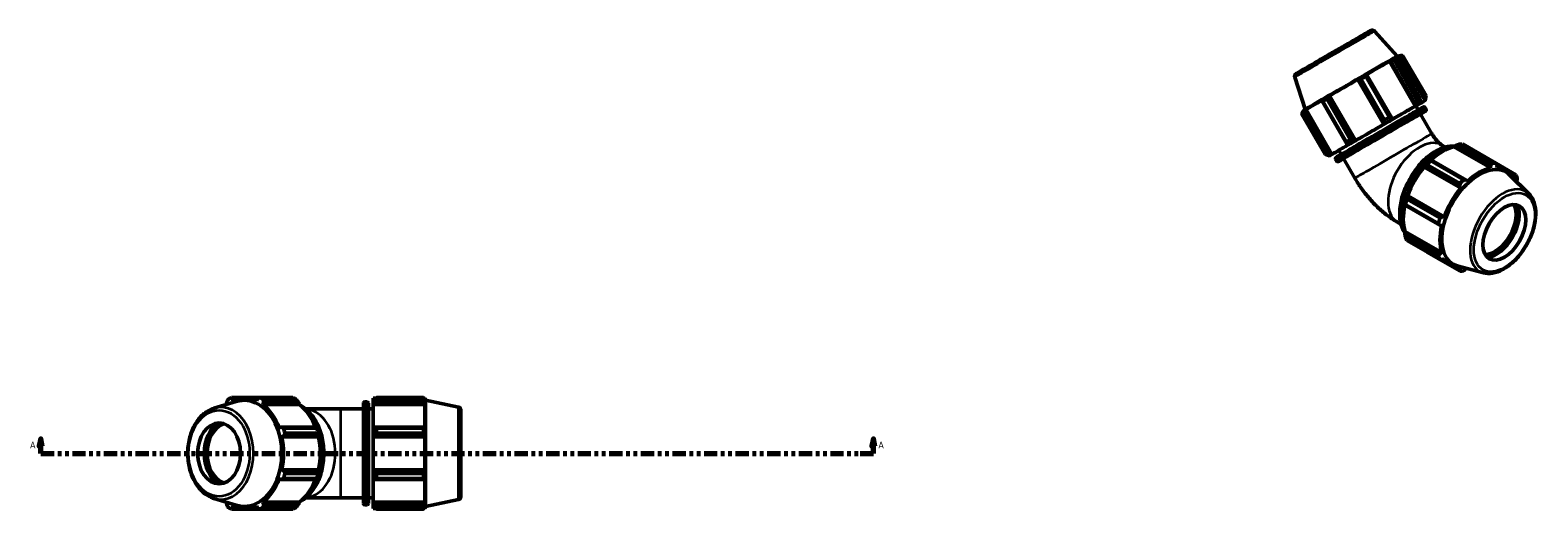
# Model space of a CAD drawing. Header units: inches. Extents: x 0.1 to 55.5, y -17.4 to 41.4.
# Tile 9 of 9: x 14.4 to 55.5, y 28.3 to 41.4. Entities that reach past the tile are written whole.
import ezdxf

# ---------------------------------------------------------------- set-up
doc = ezdxf.new("R2010")
doc.units = ezdxf.units.IN
doc.header["$MEASUREMENT"] = 0
doc.linetypes.add('DOUBLE_DASH_CHAIN', pattern=[1.2403, 0.6614, -0.0827, 0.1654, -0.0827, 0.1654, -0.0827])
for name, color, linetype, lineweight in [('Section Line (ANSI)', 7, 'DOUBLE_DASH_CHAIN', 70), ('Visible (ANSI)', 7, 'Continuous', 50), ('Visible Narrow (ANSI)', 7, 'Continuous', 35)]:
    doc.layers.add(name, color=color, linetype=linetype, lineweight=lineweight)
doc.styles.add('Label Text (ANSI)', font='tahoma.ttf')

# ---------------------------------------------------------------- blocks, each defined once
blk = doc.blocks.new('2dTransSection0')
at = {"layer": 'Section Line (ANSI)', "linetype": 'Continuous'}
for p, q in [((14.699, 30.215), (14.659, 30.019)), ((14.659, 30.019), (14.738, 30.019)), ((14.699, 30.019), (14.699, 30.215)), ((14.738, 30.019), (14.699, 30.215)), ((14.699, 29.822), (14.699, 30.019)), ((37.397, 30.215), (37.358, 30.019)), ((37.358, 30.019), (37.436, 30.019)), ((37.397, 30.019), (37.397, 30.215)), ((37.436, 30.019), (37.397, 30.215)), ((37.397, 29.822), (37.397, 30.019)), ((14.699, 29.822), (15.057, 29.822)), ((37.039, 29.822), (37.397, 29.822))]:
    blk.add_line(p, q, dxfattribs=at)
at = {"layer": 'Section Line (ANSI)', "linetype": 'DOUBLE_DASH_CHAIN', "ltscale": 0.545821}
blk.add_line((14.699, 29.822), (37.397, 29.822), dxfattribs=at)
at = {"layer": 'Section Line (ANSI)', "linetype": 'Continuous', "flags": 128}
for points in [[(14.738, 30.019), (14.699, 30.215), (14.659, 30.019), (14.738, 30.019)], [(37.436, 30.019), (37.397, 30.215), (37.358, 30.019), (37.436, 30.019)]]:
    blk.add_lwpolyline(points, dxfattribs=at)
at = {"layer": 'Section Line (ANSI)'}
for points in [[(14.738, 30.019), (14.699, 30.215), (14.659, 30.019), (14.738, 30.019)], [(37.436, 30.019), (37.397, 30.215), (37.358, 30.019), (37.436, 30.019)]]:
    blk.add_solid(points, dxfattribs=at)
at = {"layer": 'Section Line (ANSI)', "char_height": 0.18, "attachment_point": 7, "style": 'Label Text (ANSI)'}
for insert in [(14.409, 29.96), (37.534, 29.96)]:
    blk.add_mtext('A', dxfattribs=dict(at, insert=insert))

msp = doc.modelspace()

# ---------------------------------------------------------------- linework, layer by layer
at = {"layer": 'Visible (ANSI)'}
for p, q in [((51.0589, 41.3348), (51.6741, 40.6515)), ((51.4642, 40.5118), (51.5055, 40.5175)), ((52.1696, 39.29), (51.4642, 40.5118)), ((51.5055, 40.5175), (52.1869, 39.3374)), ((51.6304, 40.5892), (51.5852, 40.5812)), ((52.2321, 39.438), (51.5935, 40.544)), ((51.664, 40.5845), (52.3026, 39.4785)), ((51.6741, 40.6515), (51.7294, 40.6632)), ((52.4348, 39.4415), (51.7294, 40.6632)), ((51.7318, 40.659), (51.7669, 40.6663)), ((51.7669, 40.6663), (52.4483, 39.4862)), ((52.4627, 39.569), (51.8242, 40.675)), ((48.8816, 40.0777), (49.1657, 39.2032)), ((50.6044, 40.0164), (50.6179, 40.0061)), ((51.3098, 38.7947), (50.6044, 40.0164)), ((50.6179, 40.0061), (51.2993, 38.826)), ((51.3298, 38.9183), (50.6912, 40.0243)), ((50.8201, 40.0987), (51.4587, 38.9927)), ((50.8462, 40.1378), (50.8255, 40.144)), ((51.5275, 38.9577), (50.8462, 40.1378)), ((49.6416, 39.46), (49.6241, 39.4318)), ((49.7577, 39.485), (50.3963, 38.379)), ((49.822, 39.5463), (49.8334, 39.571)), ((50.5034, 38.3662), (49.822, 39.5463)), ((50.5388, 38.3493), (49.8334, 39.571)), ((52.4483, 39.4862), (52.4367, 39.4422)), ((49.7084, 37.9798), (49.0699, 39.0858)), ((49.0991, 39.103), (49.7376, 37.997)), ((49.1399, 39.1685), (49.1062, 39.1309)), ((49.1657, 39.2033), (49.1279, 39.1613)), ((49.1301, 39.1576), (49.1279, 39.1613)), ((49.1579, 39.1612), (49.19, 39.1979)), ((49.8392, 37.9811), (49.1579, 39.1612)), ((49.8953, 37.9762), (49.19, 39.1979)), ((49.6241, 39.4318), (50.3054, 38.2517)), ((50.2845, 38.3143), (49.6459, 39.4203)), ((52.1807, 39.2965), (52.1696, 39.29)), ((52.1869, 39.3374), (52.1807, 39.2965)), ((52.2468, 39.1856), (52.183, 39.2961)), ((52.2905, 39.3595), (52.303, 39.3667)), ((52.303, 39.3667), (52.3117, 39.409)), ((52.6214, 38.5368), (52.3117, 39.0733)), ((52.3727, 39.4048), (52.3861, 39.4125)), ((52.4367, 39.4422), (52.4228, 39.4342)), ((52.4629, 39.1989), (52.4317, 39.2529)), ((51.2993, 38.826), (51.3116, 38.7958)), ((51.3116, 38.7958), (51.3098, 38.7947)), ((51.5352, 38.9247), (51.5275, 38.9577)), ((51.5309, 38.9222), (51.5352, 38.9247)), ((50.3054, 38.2517), (50.3385, 38.2334)), ((50.3385, 38.2334), (50.347, 38.2383)), ((50.5324, 38.3456), (50.5034, 38.3662)), ((50.5388, 38.3493), (50.5324, 38.3456)), ((52.8891, 38.2296), (52.9863, 38.1736)), ((54.2629, 37.7285), (53.3598, 38.2485)), ((53.4595, 38.2582), (54.3626, 37.7381)), ((49.7875, 37.9508), (49.8314, 37.9388)), ((49.8314, 37.9388), (49.8452, 37.9468)), ((49.8333, 37.9395), (49.8331, 37.9398)), ((49.882, 37.9685), (49.8392, 37.9811)), ((49.8953, 37.9762), (49.882, 37.9685)), ((49.9651, 38.0143), (49.965, 38.0144)), ((49.9775, 38.0215), (49.9651, 38.0143)), ((50.0293, 37.7938), (49.9981, 37.8478)), ((50.1489, 37.9743), (50.0851, 38.0849)), ((50.5235, 37.3255), (50.2137, 37.862)), ((52.5978, 37.8288), (52.5818, 37.8207)), ((53.5614, 37.2739), (52.5978, 37.8288)), ((53.224, 38.1779), (53.2274, 38.1925)), ((53.224, 38.1779), (54.2215, 37.6035)), ((53.2274, 38.1925), (53.2571, 38.2085)), ((53.2571, 38.2085), (54.2207, 37.6536)), ((52.4089, 37.6384), (52.4212, 37.6426)), ((52.4142, 37.6297), (52.4089, 37.6384)), ((52.4142, 37.6297), (53.4118, 37.0553)), ((52.4212, 37.6426), (53.3848, 37.0877)), ((53.3898, 37.178), (52.4868, 37.698)), ((52.5865, 37.8032), (53.4895, 37.2831)), ((54.2207, 37.6536), (54.2215, 37.6035)), ((54.9094, 37.4208), (54.3644, 37.7347)), ((54.3784, 37.7074), (54.6517, 37.5501)), ((54.3926, 37.6201), (54.3972, 37.6707)), ((55.2654, 36.8975), (54.7382, 37.4192)), ((54.7742, 37.4516), (54.8635, 37.4002)), ((53.3848, 37.0877), (53.4118, 37.0553)), ((53.5828, 37.2357), (53.5614, 37.2739)), ((54.8635, 37.4002), (54.8442, 37.358)), ((54.931, 37.2285), (54.9366, 37.2382)), ((51.8808, 36.6066), (51.8819, 36.5888)), ((51.8819, 36.5888), (52.8455, 36.034)), ((52.8017, 36.0918), (51.8986, 36.6118)), ((51.9399, 36.7508), (52.843, 36.2308)), ((51.955, 36.8351), (51.9524, 36.8477)), ((51.9524, 36.8477), (51.9626, 36.8474)), ((52.9186, 36.2802), (51.955, 36.8351)), ((51.9626, 36.8474), (52.9601, 36.273)), ((52.9601, 36.273), (52.9186, 36.2802)), ((51.6802, 36.1303), (51.7774, 36.0743)), ((51.8808, 35.8602), (51.8917, 35.8704)), ((51.8819, 35.8265), (51.8808, 35.8602)), ((52.8455, 35.2717), (51.8819, 35.8265)), ((51.8917, 35.8704), (52.8893, 35.296)), ((52.8455, 36.034), (52.8893, 36.0345)), ((51.8986, 35.7176), (52.8017, 35.1976)), ((52.843, 35.1061), (51.9399, 35.6262)), ((52.4868, 35.3088), (53.3898, 34.7888)), ((52.8893, 35.296), (52.8455, 35.2717)), ((52.8738, 35.1075), (53.1526, 34.9469)), ((52.9186, 35.1096), (52.9601, 35.139)), ((54.0251, 34.7436), (53.3093, 34.9378)), ((53.3848, 34.8391), (53.2933, 34.8918)), ((53.4118, 34.8769), (53.3848, 34.8391)), ((53.5614, 34.8562), (53.5679, 34.8676)), ((19.4191, 31.0501), (20.0263, 31.2369)), ((20.669, 31.3414), (19.8956, 31.3414)), ((19.937, 31.2542), (19.9378, 31.3004)), ((19.9378, 31.3004), (20.07, 31.3004)), ((20.638, 31.3237), (20.2563, 31.3237)), ((20.5971, 31.3004), (20.5757, 31.2542)), ((20.669, 31.3414), (21.572, 31.3414)), ((21.6717, 31.283), (20.7687, 31.283)), ((23.7579, 31.3237), (23.7579, 31.2696)), ((23.7579, 31.3237), (23.8266, 31.3237)), ((23.7902, 31.3004), (23.7579, 31.2696)), ((23.7579, 31.1684), (23.7579, 31.2696)), ((23.8548, 31.3414), (23.8548, 31.283)), ((23.8548, 31.3414), (25.1319, 31.3414)), ((25.1319, 31.283), (23.8548, 31.283)), ((25.1319, 31.283), (25.1319, 31.3414)), ((25.141, 31.3237), (25.1686, 31.3237)), ((25.1686, 31.2542), (25.1529, 31.3004)), ((25.1686, 31.2542), (25.1686, 31.3237)), ((25.1861, 31.27), (25.1686, 31.3237)), ((25.1861, 28.3736), (25.1861, 31.27)), ((26.0854, 31.0789), (25.1861, 31.27)), ((19.7613, 31.197), (19.7656, 31.1567)), ((20.7467, 31.154), (20.7737, 31.197)), ((21.7443, 31.154), (20.7467, 31.154)), ((20.7737, 31.197), (21.7373, 31.197)), ((21.7373, 31.197), (21.7496, 31.1684)), ((21.7496, 31.1684), (21.7443, 31.154)), ((22.8811, 31.033), (21.9215, 31.033)), ((22.8811, 31.033), (23.5005, 31.033)), ((23.5005, 28.4499), (23.5005, 31.1937)), ((23.5337, 31.2268), (23.5961, 31.2268)), ((23.6292, 31.1937), (23.6292, 28.4499)), ((23.6292, 31.033), (23.7579, 31.033)), ((23.7579, 31.1684), (23.7902, 31.197)), ((23.7579, 31.154), (23.7579, 31.1684)), ((23.7579, 31.154), (23.7579, 30.5228)), ((23.7579, 31.154), (25.1686, 31.154)), ((23.7902, 31.197), (25.1529, 31.197)), ((25.1529, 31.197), (25.1686, 31.154)), ((25.1686, 30.5153), (25.1686, 31.154)), ((26.1511, 30.9978), (26.1511, 28.6458)), ((21.2399, 30.5377), (21.1984, 30.5153)), ((22.2035, 30.5377), (21.2399, 30.5377)), ((21.3155, 30.5096), (22.2186, 30.5096)), ((23.7902, 30.5377), (23.7579, 30.5228)), ((23.7579, 30.2783), (23.7579, 30.5228)), ((25.1529, 30.5377), (23.7902, 30.5377)), ((23.8548, 30.5096), (23.8548, 30.3686)), ((23.8548, 30.5096), (25.1319, 30.5096)), ((25.1319, 30.3686), (25.1319, 30.5096)), ((25.1686, 30.5153), (25.1529, 30.5377)), ((21.2692, 30.2734), (21.313, 30.288)), ((22.2668, 30.2734), (21.2692, 30.2734)), ((21.313, 30.288), (22.2766, 30.288)), ((22.2599, 30.3686), (21.3568, 30.3686)), ((22.2777, 30.2783), (22.2668, 30.2734)), ((22.2766, 30.288), (22.2777, 30.2783)), ((23.7579, 30.2783), (23.7902, 30.288)), ((23.7579, 30.2734), (23.7579, 30.2783)), ((23.7579, 30.2734), (23.7579, 29.3701)), ((23.7579, 30.2734), (25.1686, 30.2734)), ((23.7902, 30.288), (25.1529, 30.288)), ((25.1319, 30.3686), (23.8548, 30.3686)), ((25.1529, 30.288), (25.1686, 30.2734)), ((25.1686, 29.3701), (25.1686, 30.2734)), ((21.313, 29.3556), (21.2692, 29.3701)), ((22.2668, 29.3701), (21.2692, 29.3701)), ((22.2766, 29.3556), (21.313, 29.3556)), ((21.3568, 29.2749), (22.2599, 29.2749)), ((22.2668, 29.3701), (22.2777, 29.3653)), ((22.2777, 29.3653), (22.2766, 29.3556)), ((23.7579, 29.3653), (23.7579, 29.3701)), ((23.7579, 29.3701), (25.1686, 29.3701)), ((23.7579, 29.1208), (23.7579, 29.3653)), ((23.7902, 29.3556), (23.7579, 29.3653)), ((25.1529, 29.3556), (23.7902, 29.3556)), ((23.8548, 29.2749), (23.8548, 29.134)), ((23.8548, 29.2749), (25.1319, 29.2749)), ((25.1319, 29.134), (25.1319, 29.2749)), ((25.1686, 29.3701), (25.1529, 29.3556)), ((21.1984, 29.1283), (21.2399, 29.1059)), ((21.2399, 29.1059), (22.2035, 29.1059)), ((22.2186, 29.134), (21.3155, 29.134)), ((23.7579, 29.1208), (23.7579, 28.4895)), ((23.7579, 29.1208), (23.7902, 29.1059)), ((23.7902, 29.1059), (25.1529, 29.1059)), ((25.1319, 29.134), (23.8548, 29.134)), ((25.1529, 29.1059), (25.1686, 29.1283)), ((25.1686, 28.4895), (25.1686, 29.1283)), ((19.4191, 28.5935), (20.0263, 28.4067)), ((19.7656, 28.4869), (19.7613, 28.4466)), ((19.9378, 28.3432), (19.937, 28.3894)), ((20.5757, 28.3894), (20.5971, 28.3432)), ((20.7737, 28.4466), (20.7467, 28.4895)), ((21.7443, 28.4895), (20.7467, 28.4895)), ((20.7687, 28.3606), (21.6717, 28.3606)), ((21.7373, 28.4466), (20.7737, 28.4466)), ((21.7496, 28.4752), (21.7373, 28.4466)), ((21.7443, 28.4895), (21.7496, 28.4752)), ((21.9215, 28.6105), (22.8811, 28.6105)), ((22.8811, 28.6105), (23.5005, 28.6105)), ((23.5337, 28.4167), (23.5961, 28.4167)), ((23.6292, 28.6105), (23.7579, 28.6105)), ((23.7579, 28.4752), (23.7579, 28.4895)), ((23.7579, 28.4895), (25.1686, 28.4895)), ((23.7579, 28.374), (23.7579, 28.4752)), ((23.7902, 28.4466), (23.7579, 28.4752)), ((23.7579, 28.374), (23.7579, 28.3198)), ((23.7579, 28.374), (23.7902, 28.3432)), ((25.1529, 28.4466), (23.7902, 28.4466)), ((23.8548, 28.3606), (23.8548, 28.3022)), ((23.8548, 28.3606), (25.1319, 28.3606)), ((25.1319, 28.3022), (25.1319, 28.3606)), ((25.1686, 28.4895), (25.1529, 28.4466)), ((25.1529, 28.3432), (25.1686, 28.3894)), ((25.1686, 28.3198), (25.1686, 28.3894)), ((25.1861, 28.3736), (25.1686, 28.3198)), ((26.0854, 28.5647), (25.1861, 28.3736)), ((19.8956, 28.3022), (20.669, 28.3022)), ((20.07, 28.3432), (19.9378, 28.3432)), ((20.638, 28.3198), (20.2563, 28.3198)), ((21.572, 28.3022), (20.669, 28.3022)), ((23.7579, 28.3198), (23.8266, 28.3198)), ((25.1319, 28.3022), (23.8548, 28.3022)), ((25.141, 28.3198), (25.1686, 28.3198))]:
    msp.add_line(p, q, dxfattribs=at)
for centre, radius, start, end in [((23.5337, 31.1937), 0.0331, 90, 180), ((23.5961, 31.1937), 0.0331, 0, 90), ((26.0682, 30.9978), 0.0829, 0, 78), ((23.5337, 28.4499), 0.0331, 180, 270), ((23.5961, 28.4499), 0.0331, 270, 0), ((26.0682, 28.6458), 0.0829, 282, 0)]:
    msp.add_arc(centre, radius, start, end, dxfattribs=at)
for centre, major_axis, ratio, start_param, end_param in [((50.4199, 39.9274), (-1.2542, -0.7241), 0.0015778, 3.1464488, 6.2783292), ((50.4287, 39.9122), (1.3007, 0.751), 0.0015778, 0.648973, 1.2598383), ((50.4287, 39.9122), (1.3007, 0.751), 0.0015778, 0, 0.4744401), ((50.447, 39.8804), (1.3986, 0.8075), 0.0015778, 0.5144428, 0.6089704), ((50.4287, 39.9122), (1.3007, 0.751), 0.0015778, 1.4343712, 2.0452364), ((50.447, 39.8804), (1.3986, 0.8075), 0.0015778, 1.2998409, 1.3943685), ((50.4287, 39.9122), (-1.3007, -0.751), 0.0015778, 5.361362, 5.9722272), ((50.447, 39.8804), (1.3986, 0.8075), 0.0015778, 2.0852391, 2.1797667), ((51.0856, 38.7744), (-1.3986, -0.8075), 0.0015778, 3.6560354, 3.750563), ((50.447, 39.8804), (-1.3986, -0.8075), 0.0015778, 6.0122299, 6.1067575), ((50.4287, 39.9122), (-1.3007, -0.751), 0.0015778, 6.1467602, 6.2831853), ((51.134, 38.6905), (-1.049, -0.6056), 0.0015778, 3.1415927, 6.2831853), ((51.2627, 38.4676), (-1.049, -0.6056), 0.0015778, 3.1415927, 6.2831853), ((51.134, 38.6905), (-1.3007, -0.751), 0.0015778, 3.7905656, 4.4014309), ((51.134, 38.6905), (1.3147, 0.7591), 0.0015778, 0.4744401, 0.648973), ((51.134, 38.6905), (1.3007, 0.751), 0.0015778, 5.6505153, 5.9722272), ((51.134, 38.6905), (1.3007, 0.751), 0.0015778, 6.1467602, 6.7576254), ((51.134, 38.6905), (1.3147, 0.7591), 0.0015778, 5.9722272, 6.1467602), ((51.134, 38.6905), (-1.3007, -0.751), 0.0015778, 4.5759638, 5.1868291), ((51.134, 38.6905), (1.3147, 0.7591), 0.0015778, 1.2598383, 1.4343712), ((51.0856, 38.7744), (-1.3986, -0.8075), 0.0015778, 4.4414336, 4.5359612), ((51.134, 38.6905), (-1.3007, -0.751), 0.0015778, 5.361362, 5.9722272), ((51.0856, 38.7744), (-1.3986, -0.8075), 0.0015778, 5.2268317, 5.3213593), ((51.134, 38.6905), (1.3147, 0.7591), 0.0015778, 2.0452365, 2.2197694), ((52.9731, 36.7835), (0.8059, 1.3995), 0.5780931, 0.3435016, 0.4380292), ((51.0856, 38.7744), (-1.3986, -0.8075), 0.0015778, 6.0122299, 6.1067575), ((51.134, 38.6905), (-1.3007, -0.751), 0.0015778, 6.1467602, 6.7576254), ((51.134, 38.6905), (-1.3147, -0.7591), 0.0015778, 5.9722272, 6.1467602), ((51.134, 38.6905), (-1.3147, -0.7591), 0.0015778, 0.4744401, 0.6470389), ((52.9046, 36.8229), (-0.7576, -1.3156), 0.5780931, 4.2304897, 4.4050227), ((52.9046, 36.8229), (0.7495, 1.3016), 0.5780931, 0.4780318, 1.0719493), ((52.9046, 36.8229), (0.7495, 1.3016), 0.5780931, 1.26343, 1.8742952), ((52.9731, 36.7835), (0.8059, 1.3995), 0.5780931, 1.1288997, 1.2234273), ((53.9145, 36.2414), (0.7227, 1.255), 0.5780931, 6.1320197, 9.5759436), ((53.9022, 36.2485), (-0.7495, -1.3016), 0.5780931, 3.6196245, 4.2304897), ((53.8762, 36.2635), (0.8059, 1.3995), 0.5780931, 0.3435016, 0.4380292), ((53.9022, 36.2485), (0.7495, 1.3016), 0.5780931, 5.975819, 6.5866842), ((53.8762, 36.2635), (0.8059, 1.3995), 0.5780931, 5.8412887, 5.9358163), ((53.9022, 36.2485), (-0.7495, -1.3016), 0.5780931, 4.4050227, 5.0158879), ((53.8762, 36.2635), (-0.8059, -1.3995), 0.5780931, 4.2704924, 4.36502), ((52.9046, 36.8229), (0.7495, 1.3016), 0.5780931, 2.0656152, 2.6596934), ((52.9046, 36.8229), (-0.7576, -1.3156), 0.5780931, 5.0158879, 5.1904208), ((52.9731, 36.7835), (0.8059, 1.3995), 0.5780931, 1.9142979, 2.0088255), ((54.3342, 35.9997), (0.4136, 0.7182), 0.5780931, 3.4633892, 5.9613888), ((54.3694, 35.9794), (-0.4384, -0.7613), 0.5780931, 0.3734612, 2.7681314), ((54.3694, 35.9794), (0.4477, 0.7774), 0.5780931, 3.5508213, 5.8739567), ((53.8762, 36.2635), (-0.8059, -1.3995), 0.5780931, 5.0558906, 5.1504181), ((53.9022, 36.2485), (-0.7495, -1.3016), 0.5780931, 5.1904208, 5.8012861), ((52.9731, 36.7835), (-0.8059, -1.3995), 0.5780931, 5.8412887, 5.9358163), ((53.8762, 36.2635), (-0.8059, -1.3995), 0.5780931, 5.8412887, 5.9358163), ((53.9022, 36.2485), (-0.7495, -1.3016), 0.5780931, 5.975819, 6.5866842), ((53.8762, 36.2635), (-0.8059, -1.3995), 0.5780931, 0.3435016, 0.4380292), ((20.2823, 29.8218), (0, 1.615), 0.7071068, 0.3454353, 0.4399629), ((20.2563, 29.8218), (0, 1.5019), 0.7071068, 5.9777527, 6.5886179), ((20.244, 29.8218), (0, -1.4482), 0.7071068, 6.0689947, 9.6389685), ((20.2823, 29.8218), (0, 1.615), 0.7071068, 5.8432224, 5.93775), ((21.1854, 29.8218), (0, 1.615), 0.7071068, 5.8432224, 5.93775), ((20.2563, 29.8218), (0, 1.5019), 0.7071068, 5.1923545, 5.8032198), ((21.2539, 29.8218), (0, -1.5019), 0.7071068, 2.0676292, 2.6616271), ((19.7891, 29.8218), (0, -0.8971), 0.7071068, 3.5354308, 5.8893471), ((19.7891, 29.8218), (0, 0.8785), 0.7071068, 0.3397944, 2.8017983), ((19.8242, 29.8218), (0, -0.8287), 0.7071068, 3.367581, 6.057197), ((20.2823, 29.8218), (0, 1.615), 0.7071068, 5.0578243, 5.1523519), ((21.1854, 29.8218), (0, -1.615), 0.7071068, 1.9162316, 2.0107592), ((20.2563, 29.8218), (0, 1.502), 0.7071068, 4.4069564, 5.0178216), ((21.2539, 29.8218), (0, -1.502), 0.7071068, 1.2653637, 1.8762289), ((20.2823, 29.8218), (0, 1.615), 0.7071068, 4.2724261, 4.3669537), ((21.1854, 29.8218), (0, -1.615), 0.7071068, 1.1308334, 1.225361), ((20.2563, 29.8218), (0, 1.502), 0.7071068, 3.6215582, 4.2324234), ((21.2539, 29.8218), (0, -1.5019), 0.7071068, 0.4799655, 1.0739634), ((20.2823, 29.8218), (0, -1.615), 0.7071068, 5.8432224, 5.93775), ((20.2563, 29.8218), (0, -1.5019), 0.7071068, 5.9777527, 6.5886179), ((20.2823, 29.8218), (0, -1.615), 0.7071068, 0.3454353, 0.4399629), ((21.1854, 29.8218), (0, -1.615), 0.7071068, 0.3454353, 0.4399629)]:
    msp.add_ellipse(centre, major_axis=major_axis, ratio=ratio, start_param=start_param, end_param=end_param, dxfattribs=at)
for centre, major_axis, ratio in [((54.5969, 35.8484), (0.4136, 0.7182), 0.5780931), ((19.5616, 29.8218), (0, 0.8287), 0.7071068)]:
    msp.add_ellipse(centre, major_axis=major_axis, ratio=ratio, dxfattribs=at)
for points, knots in [([(48.8816, 40.0777), (48.8788, 40.0862), (48.8774, 40.0953), (48.8777, 40.1131), (48.8792, 40.1219), (48.8849, 40.1386), (48.8892, 40.1465), (48.8969, 40.1567), (48.8996, 40.1597), (48.9041, 40.1641), (48.9059, 40.1657), (48.9082, 40.1677), (48.909, 40.1683), (48.9106, 40.1696), (48.9114, 40.1702), (48.9129, 40.1712), (48.9135, 40.1716), (48.9149, 40.1726), (48.9155, 40.173), (48.9173, 40.1741), (48.918, 40.1746), (48.9215, 40.1767), (48.9245, 40.1785), (48.9419, 40.1888), (48.9659, 40.2028), (49.044, 40.2483), (49.1052, 40.2838), (49.2516, 40.3687), (49.338, 40.4187), (49.526, 40.5275), (49.6299, 40.5876), (49.842, 40.7101), (49.9529, 40.7742), (50.1677, 40.8981), (50.2743, 40.9596), (50.47, 41.0724), (50.5616, 41.1251), (50.7183, 41.2153), (50.7855, 41.2539), (50.8874, 41.3123), (50.9233, 41.3328), (50.9472, 41.3464), (50.9511, 41.3485), (50.9555, 41.351), (50.9565, 41.3515), (50.9588, 41.3527), (50.9593, 41.353), (50.9606, 41.3536), (50.9612, 41.3539), (50.9628, 41.3547), (50.9634, 41.3549), (50.9648, 41.3555), (50.9656, 41.3559), (50.9679, 41.3568), (50.9696, 41.3574), (50.9731, 41.3586), (50.9749, 41.3591), (50.9797, 41.3603), (50.9828, 41.361), (50.9913, 41.3621), (50.9969, 41.3624), (51.0104, 41.3615), (51.0185, 41.3598), (51.0342, 41.354), (51.0421, 41.3496), (51.0525, 41.3413), (51.0558, 41.3381), (51.0589, 41.3348)], [0, 0, 0, 0, 0.0683001, 0.0683001, 0.1353576, 0.1353576, 0.202352, 0.202352, 0.2335449, 0.2335449, 0.2534302, 0.2534302, 0.2630304, 0.2630304, 0.2778742, 0.2778742, 0.2955045, 0.2955045, 0.3275924, 0.3275924, 0.4126298, 0.4126298, 0.6676437, 0.6676437, 1.4385607, 1.4385607, 2.4148051, 2.4148051, 3.3673853, 3.3673853, 4.3196304, 4.3196304, 5.2716677, 5.2716677, 6.2236605, 6.2236605, 7.1756813, 7.1756813, 8.127846, 8.127846, 9.0805907, 9.0805907, 9.3484909, 9.3484909, 9.475635, 9.475635, 9.5086088, 9.5086088, 9.5333871, 9.5333871, 9.545352, 9.545352, 9.5569292, 9.5569292, 9.5731407, 9.5731407, 9.588698, 9.588698, 9.6127523, 9.6127523, 9.6549645, 9.6549645, 9.7164177, 9.7164177, 9.7831606, 9.7831606, 9.8179784, 9.8179784, 9.8179784, 9.8179784]), ([(49.9981, 37.8478), (49.9963, 37.8509), (49.995, 37.8544), (49.9936, 37.8614), (49.9935, 37.865), (49.9944, 37.872), (49.9954, 37.8754), (49.9975, 37.88), (49.9984, 37.8814), (50, 37.8839), (50.0008, 37.8849), (50.0021, 37.8865), (50.0027, 37.8871), (50.0039, 37.8884), (50.0046, 37.889), (50.0056, 37.8899), (50.006, 37.8902), (50.0069, 37.8909), (50.0073, 37.8912), (50.0082, 37.8919), (50.0086, 37.8921), (50.0099, 37.893), (50.0105, 37.8934), (50.0139, 37.8954), (50.0178, 37.8978), (50.0406, 37.9113), (50.074, 37.9308), (50.1759, 37.9901), (50.2495, 38.0328), (50.4243, 38.1341), (50.5273, 38.1937), (50.7499, 38.3225), (50.8724, 38.3933), (51.1211, 38.537), (51.2505, 38.6117), (51.5001, 38.7557), (51.6234, 38.8268), (51.8485, 38.9565), (51.9531, 39.0168), (52.1309, 39.119), (52.2062, 39.1623), (52.3186, 39.2267), (52.357, 39.2486), (52.379, 39.261), (52.3821, 39.2627), (52.3853, 39.2645), (52.3862, 39.265), (52.3876, 39.2657), (52.388, 39.2659), (52.3895, 39.2666), (52.3899, 39.2668), (52.3909, 39.2672), (52.3913, 39.2673), (52.3924, 39.2677), (52.393, 39.2679), (52.3948, 39.2684), (52.396, 39.2687), (52.3985, 39.2692), (52.3997, 39.2693), (52.4029, 39.2695), (52.4049, 39.2695), (52.4096, 39.2689), (52.4124, 39.2682), (52.4183, 39.266), (52.4213, 39.2642), (52.4267, 39.2598), (52.4291, 39.2571), (52.4312, 39.2538), (52.4315, 39.2533), (52.4317, 39.2529)], [0, 0, 0, 0, 0.0274251, 0.0274251, 0.0543432, 0.0543432, 0.0812207, 0.0812207, 0.0939718, 0.0939718, 0.1046874, 0.1046874, 0.1120964, 0.1120964, 0.1230253, 0.1230253, 0.1336014, 0.1336014, 0.1502431, 0.1502431, 0.1867909, 0.1867909, 0.2962737, 0.2962737, 0.624947, 0.624947, 1.6202237, 1.6202237, 2.7406552, 2.7406552, 3.8511914, 3.8511914, 4.9616968, 4.9616968, 6.0721257, 6.0721257, 7.1825397, 7.1825397, 8.2929678, 8.2929678, 9.4034605, 9.4034605, 10.514216, 10.514216, 10.7638893, 10.7638893, 10.8865775, 10.8865775, 10.9476575, 10.9476575, 10.964846, 10.964846, 10.9747748, 10.9747748, 10.9838955, 10.9838955, 10.9954262, 10.9954262, 11.005887, 11.005887, 11.0209589, 11.0209589, 11.0428424, 11.0428424, 11.068911, 11.068911, 11.0957839, 11.0957839, 11.0996306, 11.0996306, 11.0996306, 11.0996306]), ([(52.4629, 39.1989), (52.4647, 39.1958), (52.466, 39.1923), (52.4674, 39.1853), (52.4676, 39.1817), (52.4667, 39.1748), (52.4657, 39.1713), (52.4635, 39.1667), (52.4627, 39.1653), (52.4611, 39.1628), (52.4603, 39.1618), (52.459, 39.1602), (52.4584, 39.1596), (52.4572, 39.1583), (52.4565, 39.1577), (52.4554, 39.1568), (52.455, 39.1565), (52.4542, 39.1558), (52.4538, 39.1555), (52.4528, 39.1548), (52.4525, 39.1546), (52.4512, 39.1537), (52.4505, 39.1533), (52.4472, 39.1513), (52.4433, 39.149), (52.4205, 39.1355), (52.387, 39.1159), (52.3306, 39.0831), (52.3216, 39.0779), (52.3122, 39.0724)], [0, 0, 0, 0, 0.0274251, 0.0274251, 0.0543432, 0.0543432, 0.0812207, 0.0812207, 0.0939718, 0.0939718, 0.1046874, 0.1046874, 0.1120964, 0.1120964, 0.1230253, 0.1230253, 0.1336014, 0.1336014, 0.1502431, 0.1502431, 0.1867909, 0.1867909, 0.2962737, 0.2962737, 0.624947, 0.624947, 1.6202237, 1.6202237, 1.7967815, 1.7967815, 1.7967815, 1.7967815]), ([(52.6214, 38.5368), (52.6404, 38.504), (52.6608, 38.472), (52.7031, 38.4121), (52.725, 38.3842), (52.7679, 38.3341), (52.789, 38.3121), (52.8277, 38.2753), (52.8453, 38.2606), (52.8733, 38.2393), (52.8838, 38.2326), (52.889, 38.2297), (52.889, 38.2296), (52.8891, 38.2296)], [3.92699082, 3.92699082, 3.92699082, 3.92699082, 4.08407045, 4.08407045, 4.24115008, 4.24115008, 4.39822972, 4.39822972, 4.55530935, 4.55530935, 4.71082809, 4.71082809, 4.71238898, 4.71238898, 4.71238898, 4.71238898]), ([(50.2142, 37.8611), (50.2089, 37.8581), (50.2037, 37.8551), (50.1425, 37.82), (50.1041, 37.7981), (50.082, 37.7857), (50.079, 37.784), (50.0757, 37.7822), (50.0749, 37.7818), (50.0734, 37.781), (50.073, 37.7808), (50.0715, 37.7801), (50.0711, 37.7799), (50.0702, 37.7795), (50.0697, 37.7794), (50.0686, 37.779), (50.068, 37.7788), (50.0663, 37.7783), (50.0651, 37.778), (50.0626, 37.7775), (50.0613, 37.7774), (50.0581, 37.7772), (50.0562, 37.7772), (50.0514, 37.7778), (50.0486, 37.7785), (50.0428, 37.7808), (50.0398, 37.7825), (50.0344, 37.7869), (50.032, 37.7896), (50.0298, 37.793), (50.0296, 37.7934), (50.0293, 37.7938)], [9.3038654, 9.3038654, 9.3038654, 9.3038654, 9.4034605, 9.4034605, 10.514216, 10.514216, 10.7638893, 10.7638893, 10.8865775, 10.8865775, 10.9476575, 10.9476575, 10.964846, 10.964846, 10.9747748, 10.9747748, 10.9838955, 10.9838955, 10.9954262, 10.9954262, 11.005887, 11.005887, 11.0209589, 11.0209589, 11.0428424, 11.0428424, 11.068911, 11.068911, 11.0957839, 11.0957839, 11.0996306, 11.0996306, 11.0996306, 11.0996306]), ([(53.2369, 38.1976), (53.2224, 38.199), (53.2077, 38.1999), (53.0972, 38.2024), (52.995, 38.1825), (52.7846, 38.1012), (52.6761, 38.0387), (52.4653, 37.8778), (52.363, 37.7793), (52.175, 37.5567), (52.0893, 37.4326), (51.9429, 37.1712), (51.8821, 37.034), (51.7917, 36.7599), (51.7621, 36.6231), (51.7372, 36.3632), (51.742, 36.2402), (51.7864, 36.0213), (51.8258, 35.9252), (51.8812, 35.8472)], [5.7564774, 5.7564774, 5.7564774, 5.7564774, 5.8055241, 5.8055241, 6.1206485, 6.1206485, 6.4438487, 6.4438487, 6.7677324, 6.7677324, 7.0909483, 7.0909483, 7.4139048, 7.4139048, 7.7371923, 7.7371923, 8.0611402, 8.0611402, 8.3822558, 8.3822558, 8.3822558, 8.3822558]), ([(50.5235, 37.3255), (50.5791, 37.2292), (50.6391, 37.1354), (50.7674, 36.9537), (50.8358, 36.8658), (50.9808, 36.6968), (51.0575, 36.6158), (51.2194, 36.4617), (51.3047, 36.3886), (51.4849, 36.2519), (51.5797, 36.1882), (51.6802, 36.1303)], [3.92699082, 3.92699082, 3.92699082, 3.92699082, 4.08407045, 4.08407045, 4.24115008, 4.24115008, 4.39822972, 4.39822972, 4.55530935, 4.55530935, 4.71238898, 4.71238898, 4.71238898, 4.71238898]), ([(54.0251, 34.7436), (54.1029, 34.7225), (54.1871, 34.72), (54.3673, 34.7496), (54.4638, 34.7851), (54.6578, 34.8916), (54.7552, 34.964), (54.9387, 35.1372), (55.0249, 35.2379), (55.1777, 35.4569), (55.2444, 35.5751), (55.3523, 35.8179), (55.3934, 35.9425), (55.4457, 36.1866), (55.4568, 36.3061), (55.4459, 36.5285), (55.424, 36.6315), (55.3548, 36.7887), (55.3148, 36.8486), (55.2654, 36.8975)], [2.5092938, 2.5092938, 2.5092938, 2.5092938, 2.7998745, 2.7998745, 3.118485, 3.118485, 3.4493773, 3.4493773, 3.7795791, 3.7795791, 4.1082644, 4.1082644, 4.437029, 4.437029, 4.7674011, 4.7674011, 5.0980222, 5.0980222, 5.3485553, 5.3485553, 5.3485553, 5.3485553]), ([(19.4191, 31.0501), (19.3255, 31.0213), (19.2362, 30.9725), (19.0708, 30.8387), (18.9955, 30.7524), (18.8673, 30.5509), (18.8149, 30.435), (18.7392, 30.1863), (18.716, 30.0534), (18.701, 29.7845), (18.7092, 29.6484), (18.7563, 29.3864), (18.7952, 29.2605), (18.9005, 29.0316), (18.9668, 28.9285), (19.1208, 28.7571), (19.2082, 28.6884), (19.3405, 28.6215), (19.3794, 28.6057), (19.4191, 28.5935)], [3.3557832, 3.3557832, 3.3557832, 3.3557832, 3.6611716, 3.6611716, 3.9797194, 3.9797194, 4.3058891, 4.3058891, 4.6336277, 4.6336277, 4.9613188, 4.9613188, 5.289067, 5.289067, 5.616422, 5.616422, 5.939567, 5.939567, 6.0689947, 6.0689947, 6.0689947, 6.0689947]), ([(21.7684, 28.5079), (21.8536, 28.553), (21.934, 28.6143), (22.0934, 28.7783), (22.1692, 28.8866), (22.293, 29.1313), (22.3408, 29.2678), (22.4032, 29.555), (22.4179, 29.7057), (22.4128, 30.0058), (22.3929, 30.1552), (22.3206, 30.438), (22.2682, 30.5712), (22.1356, 30.808), (22.0555, 30.9115), (21.9039, 31.0516), (21.8377, 31.099), (21.7684, 31.1357)], [0.3586357, 0.3586357, 0.3586357, 0.3586357, 0.6289306, 0.6289306, 0.9498171, 0.9498171, 1.2723789, 1.2723789, 1.5951159, 1.5951159, 1.9178153, 1.9178153, 2.2405569, 2.2405569, 2.5630102, 2.5630102, 2.782957, 2.782957, 2.782957, 2.782957])]:
    msp.add_open_spline(points, degree=3, knots=knots, dxfattribs=at)
for points, weights in [([(51.5935, 40.544), (51.5485, 40.5307), (51.5055, 40.5175)], [2.74138513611, 2.7756364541, 2.80802157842]), ([(51.6304, 40.5892), (51.6467, 40.5871), (51.664, 40.5845)], [2.7960622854, 2.7638150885, 2.72970964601]), ([(51.8242, 40.675), (51.7948, 40.6708), (51.7669, 40.6663)], [2.72970964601, 2.7638150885, 2.7960622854]), ([(50.6912, 40.0243), (50.6537, 40.0152), (50.6179, 40.0061)], [2.74138513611, 2.7756364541, 2.80802157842]), ([(50.8462, 40.1378), (50.8333, 40.1188), (50.8201, 40.0987)], [2.80802157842, 2.7756364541, 2.74138513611]), ([(49.822, 39.5463), (49.7904, 39.5165), (49.7577, 39.485)], [2.80802157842, 2.7756364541, 2.74138513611]), ([(52.3117, 39.409), (52.3075, 39.4425), (52.3026, 39.4785)], [1.01394735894, 1.01894715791, 1.02313571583]), ([(52.4627, 39.569), (52.4557, 39.5262), (52.4483, 39.4862)], [1.01766396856, 1.01336802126, 1.00826646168]), ([(49.0699, 39.0858), (49.0883, 39.109), (49.1062, 39.1309)], [2.74138513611, 2.7756364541, 2.80802157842]), ([(49.1579, 39.1612), (49.129, 39.1329), (49.0991, 39.103)], [2.80802157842, 2.7756364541, 2.74138513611]), ([(49.6459, 39.4203), (49.6347, 39.4264), (49.6241, 39.4318)], [2.74138513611, 2.7756364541, 2.80802157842]), ([(52.2321, 39.438), (52.2093, 39.3861), (52.1869, 39.3374)], [1.01884810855, 1.01457524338, 1.00949554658]), ([(51.3298, 38.9183), (51.3145, 38.8707), (51.2993, 38.826)], [1.02313571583, 1.01894715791, 1.01394735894]), ([(51.5275, 38.9577), (51.4941, 38.9743), (51.4587, 38.9927)], [1.00949554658, 1.01457524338, 1.01884810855]), ([(50.2845, 38.3143), (50.2955, 38.2818), (50.3054, 38.2517)], [1.02261394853, 1.0184150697, 1.0134054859]), ([(50.5034, 38.3662), (50.4512, 38.3719), (50.3963, 38.379)], [1.00826646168, 1.01336802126, 1.01766396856]), ([(53.2571, 38.2085), (53.307, 38.2283), (53.3598, 38.2485)], [1.00569007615, 1.01086526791, 1.01523764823]), ([(49.7084, 37.9798), (49.7491, 37.9645), (49.7875, 37.9508)], [1.01766396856, 1.01336802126, 1.00826646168]), ([(49.8392, 37.9811), (49.7898, 37.9883), (49.7376, 37.997)], [1.0134054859, 1.0184150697, 1.02261394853]), ([(52.5865, 37.8032), (52.5918, 37.8165), (52.5978, 37.8288)], [1.01523764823, 1.01086526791, 1.00569007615]), ([(52.4212, 37.6426), (52.4529, 37.67), (52.4868, 37.698)], [1.00569007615, 1.01086526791, 1.01523764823]), ([(54.2207, 37.6536), (54.2415, 37.6902), (54.2629, 37.7285)], [1.00144828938, 1.00113259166, 1]), ([(54.3626, 37.7381), (54.3804, 37.7037), (54.3972, 37.6707)], [1, 1.00113259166, 1.00144828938]), ([(54.8635, 37.4002), (54.8861, 37.4102), (54.9094, 37.4208)], [1.00144828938, 1.00113259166, 1]), ([(53.3848, 37.0877), (53.3874, 37.1318), (53.3898, 37.178)], [1.00144828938, 1.00113259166, 1]), ([(53.4895, 37.2831), (53.5263, 37.2783), (53.5614, 37.2739)], [1, 1.00113259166, 1.00144828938]), ([(54.9507, 37.3293), (54.9436, 37.2827), (54.9366, 37.2382)], [1, 1.00113259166, 1.00144828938]), ([(51.8819, 36.5888), (51.8896, 36.6003), (51.8986, 36.6118)], [1.00569007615, 1.01086526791, 1.01523764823]), ([(51.9399, 36.7508), (51.9472, 36.7941), (51.955, 36.8351)], [1.01523764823, 1.01086526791, 1.00569007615]), ([(52.843, 36.2308), (52.8817, 36.2559), (52.9186, 36.2802)], [1, 1.00113259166, 1.00144828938]), ([(51.8986, 35.7176), (51.8896, 35.7735), (51.8819, 35.8265)], [1.01523764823, 1.01086526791, 1.00569007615]), ([(52.8455, 36.034), (52.8242, 36.0622), (52.8017, 36.0918)], [1.00144828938, 1.00113259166, 1]), ([(52.4868, 35.3088), (52.485, 35.311), (52.4833, 35.3132)], [1.01523764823, 1.01501608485, 1.01479246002]), ([(52.8017, 35.1976), (52.8242, 35.2353), (52.8455, 35.2717)], [1, 1.00113259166, 1.00144828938]), ([(52.9186, 35.1096), (52.8817, 35.1078), (52.843, 35.1061)], [1.00144828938, 1.00113259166, 1]), ([(53.3898, 34.7888), (53.3874, 34.8144), (53.3848, 34.8391)], [1, 1.00113259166, 1.00144828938]), ([(53.5614, 34.8562), (53.5263, 34.8278), (53.4895, 34.7984)], [1.00144828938, 1.00113259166, 1]), ([(19.7613, 31.197), (19.7781, 31.2391), (19.7959, 31.283)], [2.7960622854, 2.7638150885, 2.72970964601]), ([(19.8956, 31.3414), (19.917, 31.3205), (19.9378, 31.3004)], [2.72970964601, 2.7638150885, 2.7960622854]), ([(20.5971, 31.3004), (20.6322, 31.3205), (20.669, 31.3414)], [2.7960622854, 2.7638150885, 2.72970964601]), ([(20.7687, 31.283), (20.7711, 31.2391), (20.7737, 31.197)], [2.72970964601, 2.7638150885, 2.7960622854]), ([(21.6717, 31.283), (21.7056, 31.2391), (21.7373, 31.197)], [1.01766396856, 1.01336802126, 1.00826646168]), ([(23.8548, 31.3414), (23.8212, 31.3205), (23.7902, 31.3004)], [1.01523764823, 1.01086526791, 1.00569007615]), ([(23.7902, 31.197), (23.8212, 31.2391), (23.8548, 31.283)], [1.00569007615, 1.01086526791, 1.01523764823]), ([(25.1319, 31.3414), (25.1428, 31.3205), (25.1529, 31.3004)], [1, 1.00113259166, 1.00144828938]), ([(25.1529, 31.197), (25.1428, 31.2391), (25.1319, 31.283)], [1.00144828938, 1.00113259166, 1]), ([(21.2399, 30.5377), (21.2768, 30.5239), (21.3155, 30.5096)], [2.7960622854, 2.7638150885, 2.72970964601]), ([(22.2035, 30.5377), (22.2113, 30.5239), (22.2186, 30.5096)], [1.01394735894, 1.01894715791, 1.02313571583]), ([(23.8548, 30.5096), (23.8212, 30.5239), (23.7902, 30.5377)], [1.01523764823, 1.01086526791, 1.00569007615]), ([(25.1319, 30.5096), (25.1428, 30.5239), (25.1529, 30.5377)], [1, 1.00113259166, 1.00144828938]), ([(21.3568, 30.3686), (21.3343, 30.3275), (21.313, 30.288)], [2.74138513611, 2.7756364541, 2.80802157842]), ([(22.2599, 30.3686), (22.2689, 30.3275), (22.2766, 30.288)], [1.01884810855, 1.01457524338, 1.00949554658]), ([(23.7902, 30.288), (23.8212, 30.3275), (23.8548, 30.3686)], [1.00569007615, 1.01086526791, 1.01523764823]), ([(25.1529, 30.288), (25.1428, 30.3275), (25.1319, 30.3686)], [1.00144828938, 1.00113259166, 1]), ([(21.313, 29.3556), (21.3343, 29.3161), (21.3568, 29.2749)], [2.80802157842, 2.7756364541, 2.74138513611]), ([(22.2766, 29.3556), (22.2689, 29.3161), (22.2599, 29.2749)], [1.00949554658, 1.01457524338, 1.01884810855]), ([(23.8548, 29.2749), (23.8212, 29.3161), (23.7902, 29.3556)], [1.01523764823, 1.01086526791, 1.00569007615]), ([(25.1319, 29.2749), (25.1428, 29.3161), (25.1529, 29.3556)], [1, 1.00113259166, 1.00144828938]), ([(21.3155, 29.134), (21.2768, 29.1196), (21.2399, 29.1059)], [2.74138513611, 2.7756364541, 2.80802157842]), ([(22.2186, 29.134), (22.2113, 29.1196), (22.2035, 29.1059)], [1.02313571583, 1.01894715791, 1.01394735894]), ([(23.7902, 29.1059), (23.8212, 29.1196), (23.8548, 29.134)], [1.00569007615, 1.01086526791, 1.01523764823]), ([(25.1529, 29.1059), (25.1428, 29.1196), (25.1319, 29.134)], [1.00144828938, 1.00113259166, 1]), ([(19.7959, 28.3606), (19.7781, 28.4045), (19.7613, 28.4466)], [2.74138513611, 2.7756364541, 2.80802157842]), ([(20.7737, 28.4466), (20.7711, 28.4045), (20.7687, 28.3606)], [2.80802157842, 2.7756364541, 2.74138513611]), ([(21.7373, 28.4466), (21.7056, 28.4045), (21.6717, 28.3606)], [1.00826646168, 1.01336802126, 1.01766396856]), ([(23.8548, 28.3606), (23.8212, 28.4045), (23.7902, 28.4466)], [1.01523764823, 1.01086526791, 1.00569007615]), ([(25.1319, 28.3606), (25.1428, 28.4045), (25.1529, 28.4466)], [1, 1.00113259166, 1.00144828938]), ([(19.9378, 28.3432), (19.917, 28.3231), (19.8956, 28.3022)], [2.80802157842, 2.7756364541, 2.74138513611]), ([(20.669, 28.3022), (20.6322, 28.3231), (20.5971, 28.3432)], [2.74138513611, 2.7756364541, 2.80802157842]), ([(23.7902, 28.3432), (23.8212, 28.3231), (23.8548, 28.3022)], [1.00569007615, 1.01086526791, 1.01523764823]), ([(25.1529, 28.3432), (25.1428, 28.3231), (25.1319, 28.3022)], [1.00144828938, 1.00113259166, 1])]:
    msp.add_rational_spline(points, weights, degree=2, dxfattribs=at)
at = {"layer": 'Visible Narrow (ANSI)'}
for p, q in [((22.8811, 28.6255), (22.8811, 31.0181)), ((23.5337, 31.2095), (23.5337, 28.434)), ((23.5961, 28.434), (23.5961, 31.2095)), ((26.0854, 28.5802), (26.0854, 31.0634))]:
    msp.add_line(p, q, dxfattribs=at)
for centre, major_axis, ratio, start_param, end_param in [((49.9703, 40.7062), (-1.0886, -0.6285), 0.0015778, 3.2989741, 6.1258038), ((51.2627, 38.4676), (-1.1881, -0.686), 0.0015778, 2.8587569, 6.5660211), ((51.2149, 38.5504), (-1.2168, -0.7025), 0.0015778, 3.2986723, 6.1261057), ((51.2461, 38.4964), (1.2168, 0.7025), 0.0015778, 0.1570796, 2.984513), ((51.5724, 37.9312), (-1.049, -0.6056), 0.0015778, 3.2986723, 6.1261057), ((52.2846, 37.18), (0.6045, 1.0496), 0.5780931, 0.1570796, 2.984513), ((52.7461, 36.9142), (-0.7012, -1.2176), 0.5780931, 3.5420272, 5.8803111), ((52.7902, 36.8888), (0.7012, 1.2176), 0.5780931, 0.48621, 2.6553827), ((52.8136, 36.8753), (0.6846, 1.1889), 0.5780931, 0.8347895, 2.3068031), ((54.5504, 35.8752), (0.6273, 1.0894), 0.5780931, 0.0210306, 3.1205621), ((19.6081, 29.8218), (0, -1.2571), 0.7071068, 6.2474934, 9.4604698), ((21.4124, 29.8218), (0, 1.405), 0.7071068, 3.6372259, 5.7875521), ((21.3683, 29.8218), (0, 1.405), 0.7071068, 3.8356771, 5.5891008), ((21.8739, 29.8218), (0, -1.2112), 0.7071068, 0.2097916, 2.9318011)]:
    msp.add_ellipse(centre, major_axis=major_axis, ratio=ratio, start_param=start_param, end_param=end_param, dxfattribs=at)
for centre, major_axis, ratio in [((54.5969, 35.8484), (-0.5869, -1.0191), 0.5780931), ((19.5616, 29.8218), (0, -1.176), 0.7071068)]:
    msp.add_ellipse(centre, major_axis=major_axis, ratio=ratio, dxfattribs=at)

# ---------------------------------------------------------------- block references
at = {"layer": 'Section Line (ANSI)'}
msp.add_blockref('2dTransSection0', (0, 0), dxfattribs=at)

doc.saveas('drawing.dxf')
